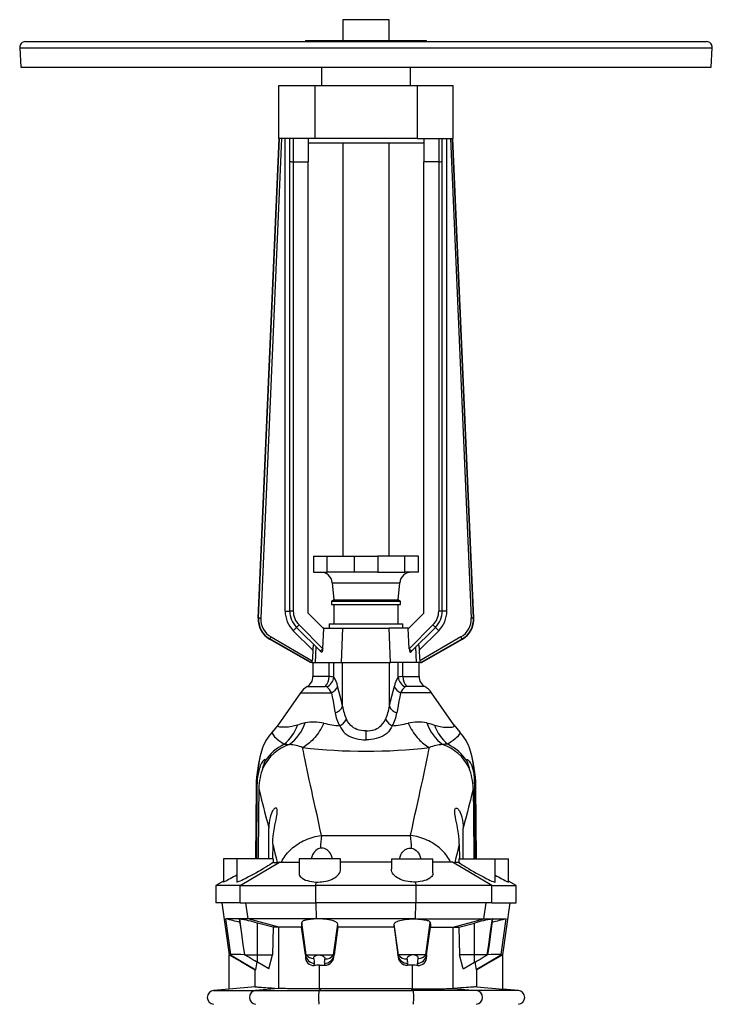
# Model space of a CAD drawing. Extents: x -208 to 1620, y -161 to 2162.
# Tile 4 of 5: x -208 to 392, y 1309 to 2162. Entities that reach past the tile are written whole.
import ezdxf

# ---------------------------------------------------------------- set-up
doc = ezdxf.new("R2010")
doc.units = 0
doc.layers.get('0').update_dxf_attribs({"linetype": 'CONTINUOUS'})

msp = doc.modelspace()

# ---------------------------------------------------------------- linework, layer by layer
at = {"color": 7, "linetype": 'CONTINUOUS'}
for p, q in [((71.59, 2161.54), (71.59, 2143.54)), ((91.59, 2161.54), (71.59, 2161.54)), ((111.59, 2161.54), (91.59, 2161.54)), ((111.59, 2143.54), (111.59, 2161.54)), ((-203.41, 2142.54), (-173.6, 2142.54)), ((-173.6, 2142.54), (386.59, 2142.54)), ((39.09, 2143.54), (39.09, 2142.54)), ((39.09, 2143.54), (114.59, 2143.54)), ((114.59, 2143.54), (144.09, 2143.54)), ((144.09, 2142.54), (144.09, 2143.54)), ((-208.4, 2137.27), (-207.53, 2120.54)), ((-208.4, 2137.27), (-178.09, 2137.27)), ((-178.09, 2137.27), (391.58, 2137.27)), ((390.71, 2120.54), (391.58, 2137.27)), ((-207.53, 2120.54), (-177.3, 2120.54)), ((-177.3, 2120.54), (390.71, 2120.54)), ((53.09, 2120.54), (53.09, 2104.54)), ((130.09, 2104.54), (130.09, 2120.54)), ((16.09, 2058.54), (16.09, 2104.54)), ((16.09, 2104.54), (47.36, 2104.54)), ((47.36, 2104.54), (47.36, 2058.54)), ((47.36, 2104.54), (135.82, 2104.54)), ((135.82, 2104.54), (135.82, 2058.54)), ((135.82, 2104.54), (167.09, 2104.54)), ((167.09, 2058.54), (167.09, 2104.54)), ((-1.86, 1643.13), (16.28, 2058.54)), ((-1.61, 1643.27), (16.52, 2058.54)), ((18.52, 2058.54), (0.39, 1643.18)), ((47.36, 2058.54), (16.09, 2058.54)), ((21.59, 1649.19), (21.59, 2058.54)), ((25.59, 2038.75), (25.59, 2058.54)), ((28.59, 2058.54), (28.59, 2038.54)), ((41.59, 2058.54), (41.59, 2038.54)), ((135.82, 2058.54), (47.36, 2058.54)), ((135.82, 2058.54), (167.09, 2058.54)), ((141.59, 2058.54), (141.59, 2038.54)), ((154.59, 2058.54), (154.59, 2038.54)), ((157.59, 2038.75), (157.59, 2058.54)), ((161.59, 1649.19), (161.59, 2058.54)), ((164.66, 2058.54), (182.79, 1643.18)), ((184.79, 1643.27), (166.66, 2058.54)), ((185.04, 1643.13), (166.9, 2058.54)), ((141.59, 2054.54), (41.59, 2054.54)), ((71.59, 2054.54), (71.59, 1696.93)), ((111.59, 1696.93), (111.59, 2054.54)), ((25.59, 1649.19), (25.59, 2038.75)), ((157.59, 1649.19), (157.59, 2038.75)), ((28.59, 2038.54), (41.59, 2038.54)), ((28.59, 2038.54), (28.59, 1649.2)), ((41.59, 1647.54), (41.59, 2038.54)), ((154.59, 2038.54), (141.59, 2038.54)), ((141.59, 1647.54), (141.59, 2038.54)), ((154.59, 2038.54), (154.59, 1649.2)), ((46.09, 1696.93), (46.09, 1682.93)), ((46.09, 1696.93), (57.83, 1696.93)), ((57.83, 1682.93), (57.83, 1696.93)), ((57.83, 1696.93), (81.28, 1696.93)), ((81.28, 1696.93), (81.28, 1682.93)), ((81.28, 1696.93), (101.9, 1696.93)), ((125.35, 1696.93), (101.9, 1696.93)), ((101.9, 1696.93), (101.9, 1682.93)), ((125.35, 1682.93), (125.35, 1696.93)), ((137.09, 1696.93), (125.35, 1696.93)), ((137.09, 1682.93), (137.09, 1696.93)), ((46.09, 1682.93), (57.83, 1682.93)), ((81.28, 1682.93), (57.83, 1682.93)), ((101.9, 1682.93), (81.28, 1682.93)), ((101.9, 1682.93), (125.35, 1682.93)), ((137.09, 1682.93), (125.35, 1682.93)), ((62.29, 1673.8), (63.59, 1658.93)), ((62.29, 1673.8), (120.89, 1673.8)), ((119.59, 1658.93), (120.89, 1673.8)), ((63.59, 1658.93), (61.59, 1657.78)), ((61.59, 1657.78), (61.59, 1655.04)), ((61.59, 1657.78), (91.59, 1657.78)), ((61.59, 1655.04), (91.59, 1655.04)), ((63.59, 1658.93), (91.59, 1658.93)), ((63.64, 1655.04), (63.64, 1638.04)), ((91.59, 1658.93), (119.59, 1658.93)), ((91.59, 1657.78), (121.59, 1657.78)), ((91.59, 1655.04), (121.59, 1655.04)), ((119.54, 1638.04), (119.54, 1655.04)), ((121.59, 1657.78), (119.59, 1658.93)), ((121.59, 1655.04), (121.59, 1657.78)), ((21.59, 1649.19), (25.59, 1649.19)), ((54.59, 1634.54), (41.59, 1647.54)), ((128.59, 1634.54), (141.59, 1647.54)), ((161.59, 1649.19), (157.59, 1649.19)), ((-1.86, 1643.13), (-1.61, 1643.27)), ((59.59, 1638.04), (59.59, 1634.54)), ((59.59, 1638.04), (91.59, 1638.04)), ((91.59, 1638.04), (123.59, 1638.04)), ((123.59, 1634.54), (123.59, 1638.04)), ((185.04, 1643.13), (184.79, 1643.27)), ((45.43, 1615.41), (28.62, 1632.22)), ((52.06, 1614.44), (31.45, 1635.05)), ((33.57, 1637.18), (54.11, 1616.64)), ((54.11, 1616.64), (54.94, 1634.54)), ((54.94, 1634.54), (54.59, 1634.54)), ((54.94, 1634.54), (71.61, 1634.54)), ((70.4, 1604.54), (71.61, 1634.54)), ((71.61, 1634.54), (111.57, 1634.54)), ((128.24, 1634.54), (111.57, 1634.54)), ((112.78, 1604.54), (111.57, 1634.54)), ((129.07, 1616.64), (128.24, 1634.54)), ((128.24, 1634.54), (128.59, 1634.54)), ((149.61, 1637.18), (129.07, 1616.64)), ((131.12, 1614.44), (151.73, 1635.05)), ((137.75, 1615.41), (154.56, 1632.22)), ((8.37, 1625.08), (8.11, 1624.94)), ((43.46, 1604.54), (8.11, 1624.94)), ((43.95, 1604.54), (8.37, 1625.08)), ((9.37, 1626.81), (45.03, 1606.23)), ((173.81, 1626.81), (138.15, 1606.23)), ((139.22, 1604.54), (174.81, 1625.08)), ((139.72, 1604.54), (175.07, 1624.94)), ((174.81, 1625.08), (175.07, 1624.94)), ((47.83, 1604.54), (48.38, 1618.12)), ((135.35, 1604.54), (134.8, 1618.12)), ((43.95, 1604.54), (43.46, 1604.54)), ((44.81, 1604.54), (43.95, 1604.54)), ((44.81, 1604.54), (47.83, 1604.54)), ((45.59, 1604.54), (45.59, 1592.42)), ((47.83, 1604.54), (70.4, 1604.54)), ((59.62, 1592.42), (59.62, 1604.54)), ((63.68, 1591.94), (63.68, 1604.54)), ((70.4, 1604.54), (112.78, 1604.54)), ((71.31, 1566.73), (71.31, 1604.54)), ((111.87, 1566.73), (111.87, 1604.54)), ((135.35, 1604.54), (112.78, 1604.54)), ((119.5, 1591.94), (119.5, 1604.54)), ((123.56, 1592.42), (123.56, 1604.54)), ((138.37, 1604.54), (135.35, 1604.54)), ((137.59, 1592.42), (137.59, 1604.54)), ((138.37, 1604.54), (139.22, 1604.54)), ((139.22, 1604.54), (139.72, 1604.54)), ((59.62, 1592.42), (45.59, 1592.42)), ((123.56, 1592.42), (137.59, 1592.42)), ((34.92, 1578.43), (15.44, 1550.61)), ((34.92, 1578.43), (61.7, 1578.43)), ((40.72, 1583.84), (56.23, 1583.84)), ((148.26, 1578.43), (121.48, 1578.43)), ((142.45, 1583.84), (126.95, 1583.84)), ((167.74, 1550.61), (148.26, 1578.43)), ((91.59, 1537.64), (91.59, 1545.33)), ((-3.53, 1497.5), (-4.08, 1434.54)), ((-3.53, 1497.5), (-2.57, 1497.5)), ((-3.05, 1434.54), (-2.57, 1497.5)), ((186.23, 1434.54), (185.75, 1497.5)), ((186.71, 1497.5), (185.75, 1497.5)), ((187.26, 1434.54), (186.71, 1497.5)), ((7.28, 1434.54), (7.4, 1461.1)), ((175.9, 1434.54), (175.78, 1461.1)), ((52.95, 1454.87), (130.23, 1454.87)), ((10.81, 1447.41), (10.64, 1434.54)), ((172.37, 1447.41), (172.54, 1434.54)), ((-31.91, 1434.54), (-31.91, 1414.38)), ((-20.41, 1434.54), (-31.91, 1434.54)), ((-20.41, 1434.54), (-20.41, 1414.49)), ((11.08, 1434.54), (-20.41, 1434.54)), ((11.08, 1434.54), (11.05, 1431.34)), ((33.59, 1434.54), (33.59, 1422.38)), ((69.59, 1434.54), (33.59, 1434.54)), ((69.59, 1425.64), (69.59, 1434.54)), ((113.59, 1434.54), (113.59, 1425.64)), ((113.59, 1434.54), (149.59, 1434.54)), ((149.59, 1422.38), (149.59, 1434.54)), ((172.1, 1434.54), (172.13, 1431.34)), ((172.1, 1434.54), (203.59, 1434.54)), ((203.59, 1414.49), (203.59, 1434.54)), ((203.59, 1434.54), (215.09, 1434.54)), ((215.09, 1414.38), (215.09, 1434.54)), ((-17.39, 1411.54), (16.66, 1431.56)), ((11.05, 1431.34), (14.67, 1431.34)), ((113.59, 1431.69), (69.59, 1431.69)), ((200.57, 1411.54), (166.52, 1431.56)), ((172.13, 1431.34), (168.51, 1431.34)), ((-31.91, 1415.29), (-38.41, 1411.54)), ((-38.41, 1411.54), (-38.41, 1396.54)), ((-17.39, 1411.54), (-38.41, 1411.54)), ((-17.39, 1411.54), (48.01, 1411.54)), ((-17.39, 1396.54), (-17.39, 1411.54)), ((48.01, 1411.54), (48.52, 1414.51)), ((135.17, 1411.54), (48.01, 1411.54)), ((48.01, 1396.54), (48.01, 1411.54)), ((135.17, 1411.54), (134.66, 1414.51)), ((200.57, 1411.54), (135.17, 1411.54)), ((135.17, 1396.54), (135.17, 1411.54)), ((200.57, 1411.54), (221.59, 1411.54)), ((200.57, 1396.54), (200.57, 1411.54)), ((221.59, 1411.54), (215.09, 1415.29)), ((221.59, 1396.54), (221.59, 1411.54)), ((-17.39, 1396.54), (-38.41, 1396.54)), ((-33.41, 1396.54), (-27.09, 1351.54)), ((-17.39, 1396.54), (48.01, 1396.54)), ((-10.55, 1382.54), (-12.48, 1396.54)), ((135.17, 1396.54), (48.01, 1396.54)), ((48.69, 1382.54), (48.5, 1396.54)), ((134.48, 1382.54), (134.68, 1396.54)), ((200.57, 1396.54), (135.17, 1396.54)), ((193.73, 1382.54), (195.66, 1396.54)), ((200.57, 1396.54), (221.59, 1396.54)), ((210.27, 1351.54), (216.59, 1396.54)), ((-10.55, 1382.54), (-29.84, 1382.54)), ((-25.51, 1351.65), (-29.84, 1382.54)), ((48.69, 1382.54), (-10.55, 1382.54)), ((16, 1375.29), (-10.55, 1382.54)), ((134.48, 1382.54), (48.69, 1382.54)), ((48.7, 1382.52), (48.69, 1382.54)), ((134.48, 1382.54), (193.73, 1382.54)), ((134.48, 1382.52), (134.48, 1382.54)), ((167.18, 1375.29), (193.73, 1382.54)), ((193.73, 1382.54), (213.02, 1382.54)), ((208.69, 1351.65), (213.02, 1382.54)), ((11.24, 1375.29), (-2.41, 1378.92)), ((-2.41, 1351.54), (-2.41, 1378.92)), ((11.24, 1375.29), (10.68, 1351.54)), ((16, 1375.29), (11.24, 1375.29)), ((35.64, 1375.29), (16, 1375.29)), ((16, 1322.33), (16, 1375.29)), ((39.85, 1351.54), (35.95, 1379.34)), ((63.33, 1351.54), (67.06, 1378.11)), ((67.21, 1375.29), (63.88, 1351.54)), ((67.21, 1375.29), (67.06, 1378.11)), ((115.96, 1375.29), (67.21, 1375.29)), ((115.96, 1375.29), (116.12, 1378.11)), ((115.96, 1375.29), (119.3, 1351.54)), ((119.85, 1351.54), (116.12, 1378.11)), ((143.33, 1351.54), (147.23, 1379.34)), ((147.54, 1375.29), (167.18, 1375.29)), ((167.18, 1375.29), (171.94, 1375.29)), ((167.18, 1322.33), (167.18, 1375.29)), ((171.94, 1375.29), (185.59, 1378.92)), ((171.94, 1375.29), (172.5, 1351.54)), ((185.59, 1351.54), (185.59, 1378.92)), ((-27.09, 1351.54), (-26.92, 1351.44)), ((-27.09, 1351.54), (-25.65, 1351.54)), ((-26.91, 1321.69), (-26.91, 1351.46)), ((-25.51, 1351.65), (-25.65, 1351.54)), ((-13.32, 1351.54), (-2.41, 1351.54)), ((-2.41, 1351.54), (10.68, 1351.54)), ((-2.41, 1344.98), (-2.41, 1351.54)), ((7.39, 1339.32), (10.68, 1351.54)), ((39.07, 1351.54), (39.31, 1351.54)), ((39.07, 1351.54), (39.07, 1349.7)), ((39.31, 1351.54), (39.07, 1349.7)), ((39.31, 1351.54), (39.85, 1351.54)), ((39.85, 1351.54), (50.47, 1351.54)), ((50.47, 1351.54), (63.33, 1351.54)), ((63.33, 1351.54), (63.82, 1351.54)), ((63.82, 1351.54), (63.88, 1351.54)), ((63.88, 1351.08), (63.82, 1351.54)), ((63.88, 1351.08), (63.88, 1351.54)), ((119.36, 1351.54), (119.3, 1351.54)), ((119.3, 1351.08), (119.3, 1351.54)), ((119.3, 1351.08), (119.36, 1351.54)), ((119.85, 1351.54), (119.36, 1351.54)), ((132.71, 1351.54), (119.85, 1351.54)), ((143.33, 1351.54), (132.71, 1351.54)), ((143.87, 1351.54), (143.33, 1351.54)), ((144.11, 1351.54), (143.87, 1351.54)), ((143.87, 1351.54), (144.11, 1349.7)), ((144.11, 1351.54), (144.11, 1349.7)), ((175.79, 1339.32), (172.5, 1351.54)), ((185.59, 1351.54), (172.5, 1351.54)), ((196.5, 1351.54), (185.59, 1351.54)), ((185.59, 1344.98), (185.59, 1351.54)), ((208.69, 1351.65), (208.83, 1351.54)), ((210.27, 1351.54), (208.83, 1351.54)), ((210.09, 1321.69), (210.09, 1351.46)), ((210.1, 1351.44), (210.27, 1351.54)), ((7.39, 1339.32), (-2.41, 1344.98)), ((46.77, 1342.27), (47.02, 1344.12)), ((51.35, 1342.38), (55.78, 1342.38)), ((51.35, 1321.96), (51.35, 1342.38)), ((55.55, 1344.12), (55.78, 1342.38)), ((127.63, 1344.12), (127.4, 1342.38)), ((131.83, 1342.38), (127.4, 1342.38)), ((131.83, 1321.96), (131.83, 1342.38)), ((136.4, 1342.27), (136.16, 1344.12)), ((175.79, 1339.32), (185.59, 1344.98)), ((-4.37, 1323.66), (-4.37, 1338.44)), ((-3.88, 1338.44), (-4.37, 1338.44)), ((187.06, 1338.44), (187.55, 1338.44)), ((187.55, 1323.66), (187.55, 1338.44)), ((-4.37, 1323.66), (-26.91, 1321.69)), ((15.74, 1322.35), (-4.1, 1320.51)), ((16, 1322.33), (15.74, 1322.35)), ((167.18, 1322.33), (167.44, 1322.35)), ((167.44, 1322.35), (187.28, 1320.51)), ((187.55, 1323.66), (210.09, 1321.69)), ((-26.91, 1321.7), (-40.43, 1320.51)), ((-40.43, 1320.51), (-4.1, 1320.51)), ((-4.1, 1320.51), (51, 1320.51)), ((52.53, 1321.96), (51, 1320.51)), ((51, 1320.51), (132.18, 1320.51)), ((52.53, 1321.96), (51.35, 1321.96)), ((130.65, 1321.96), (131.83, 1321.96)), ((130.65, 1321.96), (132.18, 1320.51)), ((187.28, 1320.51), (132.18, 1320.51)), ((223.61, 1320.51), (187.28, 1320.51)), ((223.61, 1320.51), (210.09, 1321.7))]:
    msp.add_line(p, q, dxfattribs=at)
for points in [[(-1.61, 1643.27), (-1.56, 1643.26), (-1.44, 1643.26), (-1.25, 1643.25), (-1, 1643.24), (-0.7, 1643.23), (-0.36, 1643.21), (0.01, 1643.19), (0.39, 1643.18)], [(184.79, 1643.27), (184.74, 1643.26), (184.62, 1643.26), (184.43, 1643.25), (184.18, 1643.24), (183.88, 1643.23), (183.54, 1643.21), (183.17, 1643.19), (182.79, 1643.18)], [(28.62, 1632.22), (29.06, 1632.67), (29.49, 1633.1), (29.9, 1633.51), (30.28, 1633.89), (30.62, 1634.22), (30.91, 1634.51), (31.14, 1634.74), (31.31, 1634.91), (31.41, 1635.02), (31.45, 1635.05)], [(154.56, 1632.22), (154.12, 1632.67), (153.69, 1633.1), (153.28, 1633.51), (152.9, 1633.89), (152.56, 1634.22), (152.27, 1634.51), (152.04, 1634.74), (151.87, 1634.91), (151.77, 1635.02), (151.73, 1635.05)], [(8.37, 1625.08), (8.39, 1625.13), (8.45, 1625.23), (8.55, 1625.4), (8.67, 1625.61), (8.82, 1625.87), (8.99, 1626.17), (9.17, 1626.48), (9.37, 1626.81)], [(174.81, 1625.08), (174.79, 1625.13), (174.73, 1625.23), (174.63, 1625.4), (174.51, 1625.61), (174.36, 1625.87), (174.19, 1626.17), (174, 1626.48), (173.81, 1626.81)], [(45.43, 1615.41), (45.12, 1608.35), (45.03, 1606.23)], [(46.6, 1619.9), (46.48, 1619.99), (46.35, 1620), (46.23, 1619.92), (46.11, 1619.77), (45.91, 1619.27), (45.8, 1618.82), (45.7, 1618.3), (45.59, 1617.51), (45.51, 1616.67), (45.43, 1615.41)], [(52.7, 1613.8), (52.49, 1614.01), (52.28, 1614.22), (52.06, 1614.44)], [(54.1, 1616.48), (54.05, 1615.86), (53.96, 1615.27), (53.86, 1614.84), (53.74, 1614.45), (53.49, 1613.94), (53.19, 1613.66), (52.91, 1613.65), (52.7, 1613.8)], [(54.11, 1616.64), (54.11, 1616.56), (54.1, 1616.48)], [(129.07, 1616.64), (129.07, 1616.56), (129.08, 1616.48)], [(129.08, 1616.48), (129.13, 1615.86), (129.22, 1615.27), (129.32, 1614.84), (129.44, 1614.45), (129.69, 1613.94), (129.99, 1613.66), (130.27, 1613.65), (130.48, 1613.8)], [(130.48, 1613.8), (130.69, 1614.01), (130.9, 1614.22), (131.12, 1614.44)], [(136.58, 1619.9), (136.7, 1619.99), (136.83, 1620), (136.95, 1619.92), (137.07, 1619.77), (137.27, 1619.27), (137.38, 1618.82), (137.48, 1618.3), (137.59, 1617.51), (137.67, 1616.67), (137.75, 1615.41)], [(137.75, 1615.41), (138.06, 1608.35), (138.15, 1606.23)], [(61.7, 1578.43), (62.37, 1574.79), (63.03, 1571.1), (64.37, 1563.59), (64.83, 1560.99)], [(71.31, 1566.73), (70.27, 1571.19), (69.21, 1575.59), (68.14, 1579.92), (67.04, 1584.17)], [(111.87, 1566.73), (112.91, 1571.19), (113.96, 1575.59), (115.04, 1579.92), (116.14, 1584.17)], [(121.48, 1578.43), (120.81, 1574.79), (120.14, 1571.1), (118.81, 1563.59), (118.35, 1560.99)], [(91.59, 1545.33), (89.77, 1545.4), (87.67, 1545.66), (85.64, 1546.11), (83.72, 1546.74), (82.22, 1547.41), (80.82, 1548.19), (79.53, 1549.09), (78.35, 1550.09), (76.87, 1551.71), (75.61, 1553.52), (74.57, 1555.48)], [(91.59, 1545.33), (93.41, 1545.4), (95.51, 1545.66), (97.54, 1546.11), (99.46, 1546.74), (100.96, 1547.41), (102.36, 1548.19), (103.65, 1549.09), (104.82, 1550.09), (106.31, 1551.71), (107.57, 1553.52), (108.61, 1555.48)], [(10.39, 1544.4), (10.29, 1543.98), (10.36, 1543.44), (10.61, 1542.8), (11.03, 1542.06), (11.64, 1541.23), (12.43, 1540.33), (13.38, 1539.39), (14.48, 1538.42), (16.02, 1537.2), (17.67, 1536), (18.8, 1535.23), (19.87, 1534.5), (20.76, 1533.82)], [(15.44, 1550.61), (13.03, 1547.42), (10.39, 1544.4)], [(32.25, 1550.46), (30.93, 1550.03), (29.67, 1549.7), (28.44, 1549.43), (27.27, 1549.2), (25.79, 1548.97), (24.41, 1548.79), (23.11, 1548.66), (21.91, 1548.57), (20.36, 1548.51), (19.01, 1548.52), (17.86, 1548.59), (16.87, 1548.73), (16.11, 1548.92), (15.56, 1549.18), (15.27, 1549.46), (15.15, 1549.79), (15.2, 1550.18), (15.44, 1550.61)], [(38.88, 1552.29), (35.54, 1551.51), (32.25, 1550.46)], [(55.1, 1552.07), (54.22, 1550.32), (53.3, 1548.62), (52.36, 1546.98), (51.38, 1545.39), (50.37, 1543.87), (49.34, 1542.41), (48.28, 1541.01), (47.2, 1539.68), (46.1, 1538.42), (44.97, 1537.24), (43.83, 1536.12), (42.67, 1535.08), (41.49, 1534.12), (40.31, 1533.24), (39.11, 1532.43), (37.9, 1531.71), (36.68, 1531.07)], [(68.89, 1549.74), (69.78, 1547.95), (70.85, 1546.27), (72.1, 1544.71), (73.54, 1543.3), (75.22, 1542.01), (77.09, 1540.87), (79.15, 1539.9), (80.7, 1539.32), (82.82, 1538.69), (85.06, 1538.21), (87.37, 1537.87), (89.06, 1537.72), (91.59, 1537.64)], [(114.29, 1549.74), (113.4, 1547.95), (112.33, 1546.27), (111.07, 1544.71), (109.64, 1543.3), (107.96, 1542.01), (106.09, 1540.87), (104.03, 1539.9), (102.48, 1539.32), (100.36, 1538.69), (98.12, 1538.21), (95.81, 1537.87), (94.12, 1537.72), (91.59, 1537.64)], [(128.08, 1552.07), (128.96, 1550.32), (129.88, 1548.62), (130.82, 1546.98), (131.8, 1545.39), (132.8, 1543.87), (133.84, 1542.41), (134.9, 1541.01), (135.98, 1539.68), (137.08, 1538.42), (138.21, 1537.24), (139.35, 1536.12), (140.51, 1535.08), (141.68, 1534.12), (142.87, 1533.24), (144.07, 1532.43), (145.28, 1531.71), (146.5, 1531.07)], [(144.3, 1552.29), (147.64, 1551.51), (150.93, 1550.46)], [(150.93, 1550.46), (152.25, 1550.03), (153.51, 1549.7), (154.74, 1549.43), (155.91, 1549.2), (157.39, 1548.97), (158.77, 1548.79), (160.07, 1548.66), (161.27, 1548.57), (162.82, 1548.51), (164.17, 1548.52), (165.32, 1548.59), (166.3, 1548.73), (167.07, 1548.92), (167.62, 1549.18), (167.91, 1549.46), (168.03, 1549.79), (167.98, 1550.18), (167.74, 1550.61)], [(172.79, 1544.4), (172.89, 1543.98), (172.82, 1543.44), (172.57, 1542.8), (172.15, 1542.06), (171.54, 1541.23), (170.75, 1540.33), (169.8, 1539.39), (168.7, 1538.42), (167.16, 1537.2), (165.51, 1536), (164.38, 1535.23), (163.31, 1534.5), (162.41, 1533.82)], [(167.74, 1550.61), (170.15, 1547.42), (172.79, 1544.4)], [(20.76, 1533.82), (22.93, 1533.8), (25.17, 1533.65)], [(52.95, 1454.87), (51.66, 1460.96), (50.41, 1466.86), (49.17, 1472.58), (47.97, 1478.11), (46.8, 1483.44), (45.67, 1488.58), (44.58, 1493.53), (43.53, 1498.27), (42.49, 1502.98), (41.51, 1507.48), (40.58, 1511.75), (39.72, 1515.79), (38.83, 1520.04), (38.02, 1524), (37.31, 1527.68), (36.68, 1531.07)], [(130.23, 1454.87), (131.52, 1460.96), (132.77, 1466.86), (134.01, 1472.58), (135.21, 1478.11), (136.38, 1483.44), (137.51, 1488.58), (138.6, 1493.53), (139.65, 1498.27), (140.69, 1502.98), (141.67, 1507.48), (142.6, 1511.75), (143.46, 1515.79), (144.35, 1520.04), (145.16, 1524), (145.87, 1527.68), (146.5, 1531.07)], [(162.41, 1533.82), (160.25, 1533.8), (158.01, 1533.65)], [(4.25, 1519.47), (4.32, 1520.05), (4.27, 1520.45), (4.07, 1520.65), (3.71, 1520.6), (3.26, 1520.31), (2.69, 1519.75), (2.15, 1519.07), (1.58, 1518.21), (1.17, 1517.51), (0.78, 1516.75), (0.03, 1515.06), (-0.49, 1513.68), (-0.94, 1512.24), (-1.34, 1510.71), (-1.68, 1509.16), (-2.04, 1506.93), (-2.28, 1504.66)], [(178.93, 1519.47), (178.86, 1520.05), (178.91, 1520.45), (179.11, 1520.65), (179.47, 1520.6), (179.92, 1520.31), (180.48, 1519.75), (181.03, 1519.07), (181.6, 1518.21), (182.01, 1517.51), (182.4, 1516.75), (183.15, 1515.06), (183.67, 1513.68), (184.12, 1512.24), (184.52, 1510.71), (184.86, 1509.16), (185.22, 1506.93), (185.46, 1504.66)], [(-2.57, 1497.5), (-2.48, 1501.08), (-2.28, 1504.66)], [(185.75, 1497.5), (185.66, 1501.08), (185.46, 1504.66)], [(-1.24, 1495.49), (-1.48, 1472.7), (-1.87, 1434.54)], [(-1.24, 1495.49), (-0.71, 1493.26), (-0.12, 1490.85), (0.51, 1488.27), (1.2, 1485.51), (1.94, 1482.58), (2.73, 1479.48), (3.79, 1475.3), (4.93, 1470.85), (6.13, 1466.11), (7.4, 1461.1)], [(184.42, 1495.49), (183.88, 1493.26), (183.3, 1490.85), (182.66, 1488.27), (181.98, 1485.51), (181.24, 1482.58), (180.45, 1479.48), (179.38, 1475.3), (178.25, 1470.85), (177.05, 1466.11), (175.78, 1461.1)], [(184.42, 1495.49), (184.65, 1472.7), (185.05, 1434.54)], [(10.81, 1447.41), (10.95, 1450.96), (11.26, 1454.5), (11.71, 1458), (12.27, 1461.41), (12.72, 1463.81), (13.18, 1466.16), (13.63, 1468.43), (14.05, 1470.61), (14.3, 1472.1), (14.5, 1473.52), (14.63, 1474.85), (14.66, 1475.77), (14.63, 1476.62), (14.51, 1477.35), (14.3, 1477.94), (14, 1478.36), (13.66, 1478.55), (13.26, 1478.58), (12.79, 1478.43), (12.29, 1478.1), (11.81, 1477.65), (11.34, 1477.08), (10.65, 1476.04), (10.02, 1474.84), (9.41, 1473.39), (8.88, 1471.86), (8.45, 1470.27), (7.98, 1468.03), (7.66, 1465.73), (7.47, 1463.42), (7.4, 1461.1)], [(172.37, 1447.41), (172.23, 1450.96), (171.92, 1454.5), (171.47, 1458), (170.91, 1461.41), (170.46, 1463.81), (170, 1466.16), (169.55, 1468.43), (169.13, 1470.61), (168.88, 1472.1), (168.68, 1473.52), (168.55, 1474.85), (168.52, 1475.77), (168.55, 1476.62), (168.67, 1477.35), (168.88, 1477.94), (169.18, 1478.36), (169.52, 1478.55), (169.92, 1478.58), (170.39, 1478.43), (170.89, 1478.1), (171.37, 1477.65), (171.84, 1477.08), (172.53, 1476.04), (173.16, 1474.84), (173.77, 1473.39), (174.29, 1471.86), (174.73, 1470.27), (175.2, 1468.03), (175.52, 1465.73), (175.71, 1463.42), (175.78, 1461.1)], [(18.33, 1431.71), (19.01, 1433.08), (19.76, 1434.45), (20.58, 1435.78), (21.48, 1437.1), (22.45, 1438.39), (23.5, 1439.65), (24.61, 1440.87), (25.78, 1442.06), (27.02, 1443.22), (28.32, 1444.33), (29.68, 1445.4), (31.09, 1446.43), (32.56, 1447.41), (34.07, 1448.34), (35.63, 1449.22), (37.23, 1450.05), (38.87, 1450.82), (40.54, 1451.54), (42.25, 1452.2), (43.98, 1452.8), (45.74, 1453.34), (47.52, 1453.82), (49.32, 1454.23), (51.13, 1454.58), (52.95, 1454.87)], [(164.85, 1431.71), (164.17, 1433.08), (163.42, 1434.45), (162.6, 1435.78), (161.7, 1437.1), (160.72, 1438.39), (159.68, 1439.65), (158.57, 1440.87), (157.4, 1442.06), (156.16, 1443.22), (154.86, 1444.33), (153.5, 1445.4), (152.09, 1446.43), (150.62, 1447.41), (149.11, 1448.34), (147.55, 1449.22), (145.95, 1450.05), (144.31, 1450.82), (142.64, 1451.54), (140.93, 1452.2), (139.2, 1452.8), (137.44, 1453.34), (135.66, 1453.82), (133.86, 1454.23), (132.05, 1454.58), (130.23, 1454.87)], [(10.81, 1447.41), (11.75, 1443.56), (12.71, 1439.6), (13.68, 1435.52), (14.67, 1431.34)], [(52.07, 1443.89), (50.99, 1443.66), (50.08, 1443.29), (49.23, 1442.81), (48.02, 1441.85), (46.98, 1440.72), (46.02, 1439.37), (45.23, 1437.91), (44.57, 1436.38), (43.97, 1434.54)], [(62.63, 1434.54), (62.09, 1436.35), (61.38, 1438.07), (60.76, 1439.24), (60.03, 1440.33), (59.18, 1441.32), (58.07, 1442.3), (56.8, 1443.09), (55.62, 1443.57), (54.37, 1443.87), (53.22, 1443.96), (52.07, 1443.89)], [(120.55, 1434.54), (121.09, 1436.35), (121.8, 1438.07), (122.42, 1439.24), (123.15, 1440.33), (124, 1441.32), (125.11, 1442.3), (126.38, 1443.09), (127.55, 1443.57), (128.81, 1443.87), (129.96, 1443.96), (131.11, 1443.89)], [(131.11, 1443.89), (132.19, 1443.66), (133.1, 1443.29), (133.95, 1442.81), (135.16, 1441.85), (136.2, 1440.72), (137.16, 1439.37), (137.95, 1437.91), (138.6, 1436.38), (139.21, 1434.54)], [(172.37, 1447.41), (171.43, 1443.56), (170.47, 1439.6), (169.5, 1435.52), (168.51, 1431.34)], [(11.05, 1431.34), (9.8, 1430.5), (8.25, 1429.5), (6.59, 1428.46), (4.84, 1427.38), (2.79, 1426.13), (0.66, 1424.87), (-1.51, 1423.61), (-3.84, 1422.29), (-6.18, 1420.99), (-8.46, 1419.75), (-10.08, 1418.9), (-11.65, 1418.08), (-13.15, 1417.32), (-14.56, 1416.63), (-16.07, 1415.91), (-17.41, 1415.31), (-18.54, 1414.84), (-19.3, 1414.56), (-19.88, 1414.4), (-20.25, 1414.36), (-20.4, 1414.43), (-20.39, 1414.49)], [(16.66, 1431.56), (15.56, 1431.39), (14.67, 1431.34)], [(16.66, 1431.56), (17.46, 1431.66), (18.33, 1431.71)], [(18.33, 1431.71), (19.01, 1431.71), (19.77, 1431.71), (20.63, 1431.72), (21.57, 1431.72), (23.34, 1431.73), (25.34, 1431.73), (27.61, 1431.73), (30.08, 1431.73), (32.55, 1431.73), (33.59, 1431.73)], [(48.52, 1414.51), (50.14, 1414.48), (51.77, 1414.53), (53.4, 1414.67), (55.16, 1414.91), (56.88, 1415.24), (58.53, 1415.66), (60.14, 1416.17), (61.65, 1416.76), (63.04, 1417.41), (64.44, 1418.2), (65.68, 1419.05), (66.75, 1419.95), (67.76, 1421.02), (68.55, 1422.13), (69.12, 1423.26), (69.49, 1424.54), (69.57, 1425.64)], [(134.66, 1414.51), (133.04, 1414.48), (131.41, 1414.53), (129.78, 1414.67), (128.02, 1414.91), (126.3, 1415.24), (124.65, 1415.66), (123.04, 1416.17), (121.53, 1416.76), (120.14, 1417.41), (118.74, 1418.2), (117.5, 1419.05), (116.43, 1419.95), (115.42, 1421.02), (114.63, 1422.13), (114.06, 1423.26), (113.69, 1424.54), (113.61, 1425.64)], [(164.85, 1431.71), (164.17, 1431.71), (163.41, 1431.71), (162.55, 1431.72), (161.61, 1431.72), (159.84, 1431.73), (157.84, 1431.73), (155.57, 1431.73), (153.1, 1431.73), (150.63, 1431.73), (149.59, 1431.73)], [(166.52, 1431.56), (165.72, 1431.66), (164.85, 1431.71)], [(166.52, 1431.56), (167.61, 1431.39), (168.51, 1431.34)], [(172.13, 1431.34), (173.38, 1430.5), (174.93, 1429.5), (176.59, 1428.46), (178.33, 1427.38), (180.39, 1426.13), (182.52, 1424.87), (184.69, 1423.61), (187.02, 1422.29), (189.35, 1420.99), (191.64, 1419.75), (193.26, 1418.9), (194.83, 1418.08), (196.33, 1417.32), (197.74, 1416.63), (199.25, 1415.91), (200.59, 1415.31), (201.72, 1414.84), (202.48, 1414.56), (203.06, 1414.4), (203.43, 1414.36), (203.58, 1414.43), (203.57, 1414.49)], [(-20.41, 1420.45), (-21.75, 1419.7), (-23.28, 1418.85), (-24.75, 1418.03), (-26.14, 1417.28), (-27.41, 1416.59), (-28.75, 1415.89), (-29.89, 1415.29), (-30.79, 1414.84), (-31.37, 1414.57), (-31.74, 1414.42), (-31.9, 1414.38), (-31.89, 1414.4)], [(33.62, 1422.38), (33.61, 1421.98), (33.77, 1421.08), (34.1, 1420.22), (34.61, 1419.39), (35.29, 1418.61), (36.37, 1417.72), (37.71, 1416.92), (39.29, 1416.21), (40.9, 1415.67), (42.68, 1415.23), (44.59, 1414.88), (46.52, 1414.64), (48.52, 1414.51)], [(149.56, 1422.38), (149.57, 1421.98), (149.41, 1421.08), (149.08, 1420.22), (148.57, 1419.39), (147.88, 1418.61), (146.8, 1417.72), (145.46, 1416.92), (143.89, 1416.21), (142.28, 1415.67), (140.5, 1415.23), (138.59, 1414.88), (136.66, 1414.64), (134.66, 1414.51)], [(203.59, 1420.45), (204.93, 1419.7), (206.46, 1418.85), (207.93, 1418.03), (209.32, 1417.28), (210.59, 1416.59), (211.92, 1415.89), (213.07, 1415.29), (213.97, 1414.84), (214.55, 1414.57), (214.92, 1414.42), (215.08, 1414.38), (215.07, 1414.4)], [(-17.92, 1382.52), (-18.07, 1382.53), (-18.12, 1382.5)], [(-18.12, 1382.5), (-16.59, 1371.65), (-15.01, 1360.41), (-13.77, 1351.54)], [(-13.32, 1351.54), (-14.68, 1360.41), (-16.34, 1371.65), (-17.92, 1382.52)], [(48.7, 1382.52), (47.56, 1382.48), (46.43, 1382.43), (45.31, 1382.35), (44.23, 1382.26), (43.13, 1382.14), (42.09, 1382.01), (41.08, 1381.85), (40.15, 1381.66), (39.31, 1381.47), (38.56, 1381.25), (37.88, 1381.02), (37.3, 1380.76), (36.82, 1380.5), (36.45, 1380.21), (36.17, 1379.91), (36, 1379.6), (35.95, 1379.34)], [(67.06, 1378.11), (66.94, 1378.58), (66.62, 1379.04), (66.12, 1379.49), (65.4, 1379.95), (64.49, 1380.38), (63.4, 1380.79), (62.17, 1381.16), (60.78, 1381.5), (59.27, 1381.79), (57.69, 1382.03), (56.03, 1382.23), (54.31, 1382.38), (52.45, 1382.48), (50.57, 1382.53), (48.7, 1382.52)], [(116.12, 1378.11), (116.24, 1378.58), (116.56, 1379.04), (117.06, 1379.49), (117.78, 1379.95), (118.69, 1380.38), (119.78, 1380.79), (121.01, 1381.16), (122.4, 1381.5), (123.91, 1381.79), (125.49, 1382.03), (127.15, 1382.23), (128.87, 1382.38), (130.73, 1382.48), (132.61, 1382.53), (134.48, 1382.52)], [(134.48, 1382.52), (135.62, 1382.48), (136.75, 1382.43), (137.87, 1382.35), (138.95, 1382.26), (140.05, 1382.14), (141.09, 1382.01), (142.1, 1381.85), (143.03, 1381.66), (143.86, 1381.47), (144.62, 1381.25), (145.3, 1381.02), (145.88, 1380.76), (146.36, 1380.5), (146.73, 1380.21), (147.01, 1379.91), (147.18, 1379.6), (147.23, 1379.34)], [(196.5, 1351.54), (197.86, 1360.41), (199.52, 1371.65), (201.1, 1382.52)], [(201.3, 1382.5), (199.77, 1371.65), (198.19, 1360.41), (196.95, 1351.54)], [(201.1, 1382.52), (201.25, 1382.53), (201.3, 1382.5)], [(35.95, 1379.34), (35.8, 1377.28), (35.64, 1375.29)], [(39.07, 1351.54), (37.91, 1359.6), (36.77, 1367.52), (35.64, 1375.29)], [(144.11, 1351.54), (145.27, 1359.6), (146.41, 1367.52), (147.54, 1375.29)], [(147.23, 1379.34), (147.38, 1377.28), (147.54, 1375.29)], [(-26.91, 1351.46), (-16.3, 1345.33), (-4.37, 1338.44)], [(-25.65, 1351.54), (-15.06, 1345.13), (-3.88, 1338.44)], [(-13.7, 1351.5), (-13.56, 1351.53), (-13.32, 1351.54)], [(-2.41, 1344.98), (-2.57, 1345.07), (-2.92, 1345.28), (-3.29, 1345.49), (-4.79, 1346.35), (-6.31, 1347.23), (-10, 1349.36), (-13.7, 1351.5)], [(46.38, 1348.29), (46.28, 1348.57), (46.28, 1349.05), (46.48, 1349.51), (46.83, 1349.92), (47.31, 1350.31), (47.93, 1350.67), (48.51, 1350.93), (49.16, 1351.17), (50.05, 1351.43), (50.45, 1351.53), (50.47, 1351.54)], [(50.47, 1351.54), (50.5, 1351.53), (51.07, 1351.4), (52.17, 1351.11), (53.34, 1350.7), (54.34, 1350.24), (55.06, 1349.8), (55.61, 1349.32), (55.95, 1348.84), (56.09, 1348.35), (56.01, 1347.92)], [(132.71, 1351.54), (132.68, 1351.53), (132.11, 1351.4), (131.01, 1351.11), (129.84, 1350.7), (128.84, 1350.24), (128.12, 1349.8), (127.57, 1349.32), (127.23, 1348.84), (127.09, 1348.35), (127.17, 1347.92)], [(136.8, 1348.29), (136.9, 1348.57), (136.89, 1349.05), (136.7, 1349.51), (136.35, 1349.92), (135.86, 1350.31), (135.25, 1350.67), (134.67, 1350.93), (134.02, 1351.17), (133.13, 1351.43), (132.73, 1351.53), (132.71, 1351.54)], [(185.59, 1344.98), (185.75, 1345.07), (186.1, 1345.28), (186.47, 1345.49), (187.97, 1346.35), (189.49, 1347.23), (193.18, 1349.36), (196.88, 1351.5)], [(208.83, 1351.54), (198.24, 1345.13), (187.06, 1338.44)], [(210.09, 1351.46), (199.48, 1345.33), (187.55, 1338.44)], [(196.88, 1351.5), (196.74, 1351.53), (196.5, 1351.54)], [(-4.37, 1323.66), (-4.09, 1323.64), (-3.56, 1323.61), (-2.78, 1323.56), (-1.75, 1323.49), (-0.46, 1323.4), (1.07, 1323.3), (2.86, 1323.19), (4.9, 1323.05), (7.22, 1322.9), (9.81, 1322.73), (12.65, 1322.55), (15.74, 1322.35)], [(51.35, 1321.96), (48.33, 1321.96), (45.35, 1321.96), (42.42, 1321.96), (39.58, 1321.97), (36.54, 1321.98), (33.62, 1322), (30.86, 1322.02), (28.28, 1322.04), (25.9, 1322.07), (23.71, 1322.1), (21.75, 1322.13), (20.03, 1322.17), (18.71, 1322.21), (17.59, 1322.24), (16.68, 1322.29), (16, 1322.33)], [(131.83, 1321.96), (134.85, 1321.96), (137.83, 1321.96), (140.76, 1321.96), (143.6, 1321.97), (146.64, 1321.98), (149.56, 1322), (152.32, 1322.02), (154.9, 1322.04), (157.28, 1322.07), (159.47, 1322.1), (161.43, 1322.13), (163.15, 1322.17), (164.47, 1322.21), (165.59, 1322.24), (166.5, 1322.29), (167.18, 1322.33)], [(187.55, 1323.66), (187.27, 1323.64), (186.74, 1323.61), (185.96, 1323.56), (184.93, 1323.49), (183.64, 1323.4), (182.11, 1323.3), (180.32, 1323.19), (178.28, 1323.05), (175.95, 1322.9), (173.37, 1322.73), (170.53, 1322.55), (167.44, 1322.35)], [(51, 1320.51), (50.93, 1320.41), (50.87, 1320.22), (50.81, 1319.96), (50.75, 1319.61), (50.69, 1319.2), (50.65, 1318.72), (50.6, 1318.18), (50.57, 1317.59), (50.54, 1316.96), (50.51, 1316.29), (50.5, 1315.6), (50.49, 1314.89), (50.49, 1314.18), (50.5, 1313.47), (50.51, 1312.78), (50.54, 1312.12), (50.57, 1311.48), (50.6, 1310.89), (50.65, 1310.35), (50.69, 1309.87), (50.75, 1309.46), (50.81, 1309.12), (50.87, 1308.85), (50.93, 1308.66), (51, 1308.56)], [(130.65, 1321.96), (120.91, 1321.96), (111.16, 1321.96), (101.38, 1321.96), (91.59, 1321.96), (81.82, 1321.96), (72.06, 1321.96), (62.29, 1321.96), (52.53, 1321.96)], [(132.18, 1320.51), (132.25, 1320.41), (132.31, 1320.22), (132.37, 1319.96), (132.43, 1319.61), (132.48, 1319.2), (132.53, 1318.72), (132.58, 1318.18), (132.61, 1317.59), (132.64, 1316.96), (132.67, 1316.29), (132.68, 1315.6), (132.69, 1314.89), (132.69, 1314.18), (132.68, 1313.47), (132.67, 1312.78), (132.64, 1312.12), (132.61, 1311.48), (132.58, 1310.89), (132.53, 1310.35), (132.48, 1309.87), (132.43, 1309.46), (132.37, 1309.12), (132.31, 1308.85), (132.25, 1308.66), (132.18, 1308.56)]]:
    msp.add_lwpolyline(points, dxfattribs=at)
for centre, radius, start, end in [((-203.41, 2137.54), 5, 90, 183), ((386.59, 2137.54), 5, 357, 90), ((27.81, 2048.64), 10.13, 257.32732, 274.39978), ((155.37, 2048.64), 10.13, 265.60022, 282.67268), ((52.33, 1672.93), 10, 5, 90), ((130.85, 1672.93), 10, 90, 175), ((45.59, 1649.19), 24, 180, 225), ((27.81, 1330.41), 318.79, 89.86018, 90.39937), ((45.59, 1649.19), 20, 179.99998, 225.00012), ((45.59, 1649.2), 17, 180.00025, 224.99972), ((137.59, 1649.2), 17, 315.00028, 359.99975), ((137.59, 1649.19), 20, 314.99988, 0.00002), ((137.59, 1649.19), 24, 315, 0), ((155.37, 1330.41), 318.79, 89.60063, 90.13982), ((18.1, 1642.25), 19.99, 177.49696, 240.00306), ((18.36, 1642.39), 19.99, 177.50182, 239.99805), ((18.36, 1642.39), 17.99, 177.49712, 240.00288), ((164.82, 1642.39), 17.99, 299.99712, 2.50288), ((164.82, 1642.39), 19.99, 300.00195, 2.49818), ((165.07, 1642.25), 19.99, 299.99694, 2.50304), ((352.52, 1317.12), 451.85, 134.90041, 135.28142), ((-169.34, 1317.12), 451.85, 44.71858, 45.09959), ((359.82, 1309.74), 433.08, 134.90364, 135.28616), ((-176.64, 1309.74), 433.08, 44.71384, 45.09636), ((36.85, 1606.41), 8.18, 346.74231, 358.69513), ((146.33, 1606.41), 8.18, 181.30487, 193.25769), ((35.59, 1592.42), 10, 300.89557, 0), ((48.11, 1592), 11.51, 314.88022, 2.10158), ((53.2, 1593.11), 10.54, 294.61372, 353.65035), ((60.29, 1580.62), 11.82, 73.32752, 93.25597), ((44.35, 1578.97), 23.28, 12.91288, 33.87583), ((138.83, 1578.97), 23.28, 146.12417, 167.08712), ((122.89, 1580.62), 11.82, 86.74403, 106.67248), ((129.98, 1593.11), 10.54, 186.34965, 245.38628), ((135.07, 1592), 11.51, 177.89842, 225.11978), ((147.59, 1592.42), 10, 180, 239.10443), ((50.48, 1567.54), 19, 120.89557, 145), ((56.43, 1581.57), 2.28, 59.22122, 94.83456), ((49.85, 1573.08), 13, 24.32208, 53.46927), ((58.05, 1587.19), 9.49, 292.6558, 341.444), ((125.13, 1587.19), 9.49, 198.556, 247.3442), ((133.33, 1573.08), 13, 126.53073, 155.67792), ((126.75, 1581.57), 2.28, 85.16544, 120.77878), ((132.7, 1567.54), 19, 35, 59.10443), ((62.29, 1570.39), 9.73, 285.1329, 337.92157), ((97.2, 1566.31), 32.81, 189.32245, 210.33056), ((113.3, 1572.81), 42.44, 188.23589, 204.10471), ((69.88, 1572.81), 42.44, 335.89529, 351.76411), ((120.89, 1570.39), 9.73, 202.07843, 254.8671), ((85.98, 1566.31), 32.81, 329.66944, 350.67755), ((46.47, 1513.06), 39.96, 77.52883, 100.94699), ((61.92, 1562.32), 14.38, 298.96365, 331.56778), ((121.26, 1562.32), 14.38, 208.43222, 241.03635), ((136.71, 1513.06), 39.96, 79.05301, 102.47117), ((39.63, 1516.93), 40.12, 136.79185, 163.04326), ((-4.04, 1563.23), 38.48, 310.14352, 340.61078), ((0.89, 1565.87), 40.35, 307.00213, 340.33048), ((86.68, 1696.8), 148.13, 257.68909, 263.09943), ((96.5, 1696.8), 148.13, 276.90057, 282.31091), ((182.29, 1565.87), 40.35, 199.66952, 232.99787), ((187.22, 1563.23), 38.48, 199.38922, 229.85648), ((143.55, 1516.93), 40.12, 16.95674, 43.20815), ((106.47, 1496.54), 110, 163.03399, 179.5), ((84.08, 1504.19), 86.35, 163.5595, 179.69158), ((38.32, 1495.55), 40.31, 109.04563, 153.46654), ((37.88, 1497.43), 40.21, 115.19388, 146.75672), ((19.92, 1483.17), 50.75, 70.70744, 84.05632), ((91.59, 1990.95), 463.14, 263.1914, 276.8086), ((163.26, 1483.17), 50.75, 95.94368, 109.29256), ((144.85, 1495.55), 40.31, 26.53346, 70.95437), ((145.3, 1497.43), 40.21, 33.24328, 64.80612), ((76.71, 1496.54), 110, 0.5, 16.96607), ((99.04, 1504.18), 86.42, 0.31468, 16.43424), ((-63.51, 1538.93), 70.5, 338.90138, 343.9798), ((246.69, 1538.93), 70.5, 196.0202, 201.09862), ((55.18, 1493.93), 56.44, 159.6564, 178.4201), ((128, 1493.93), 56.44, 1.5799, 20.3436), ((240.61, 1434.33), 188.79, 173.75218, 177.09584), ((-57.43, 1434.33), 188.79, 2.90416, 6.24782), ((-80.02, 1155.07), 232.94, 74.48072, 77.55915), ((-44.27, 1233.86), 150.98, 73.90313, 79.94762), ((227.45, 1233.86), 150.98, 100.05238, 106.09687), ((263.2, 1155.07), 232.94, 102.44085, 105.51928), ((-20.32, 1279), 72.83, 84.83713, 94.08311), ((46.28, 1349.46), 7.21, 178.09321, 273.90474), ((47.18, 1352), 7.88, 183.36119, 268.81165), ((45.95, 1355.62), 7.34, 213.777, 273.37475), ((39.73, 1345.14), 7.36, 351.98876, 25.319), ((62.97, 1345.14), 7.49, 158.25733, 187.84489), ((55.94, 1352.01), 7.9, 267.19717, 356.5551), ((55.46, 1350.8), 8.43, 272.14257, 1.9602), ((56.88, 1355.37), 7.51, 263.38158, 329.27189), ((127.72, 1350.8), 8.43, 178.0398, 267.85743), ((127.24, 1352.01), 7.9, 183.4449, 272.80283), ((126.3, 1355.37), 7.51, 210.72811, 276.61842), ((120.21, 1345.14), 7.49, 352.15511, 21.74267), ((143.45, 1345.14), 7.36, 154.681, 188.01124), ((136, 1352), 7.88, 271.18835, 356.63881), ((136.9, 1349.46), 7.21, 266.09526, 1.90679), ((137.23, 1355.62), 7.34, 266.62525, 326.223), ((203.5, 1279), 72.83, 85.91689, 95.16287), ((-30.85, 1346.31), 28.09, 343.74606, 357.73192), ((51.45, 1246.53), 95.85, 90.06199, 92.79673), ((131.73, 1246.53), 95.85, 87.20327, 89.93801), ((214.03, 1346.31), 28.09, 182.26808, 196.25394), ((-39.91, 1314.54), 6, 95, 265), ((-3.31, 1314.54), 6.03, 97.53956, 262.46044), ((186.49, 1314.54), 6.03, 277.53956, 82.46044), ((223.09, 1314.54), 6, 275, 85)]:
    msp.add_arc(centre, radius, start, end, dxfattribs=at)

doc.saveas('drawing.dxf')
